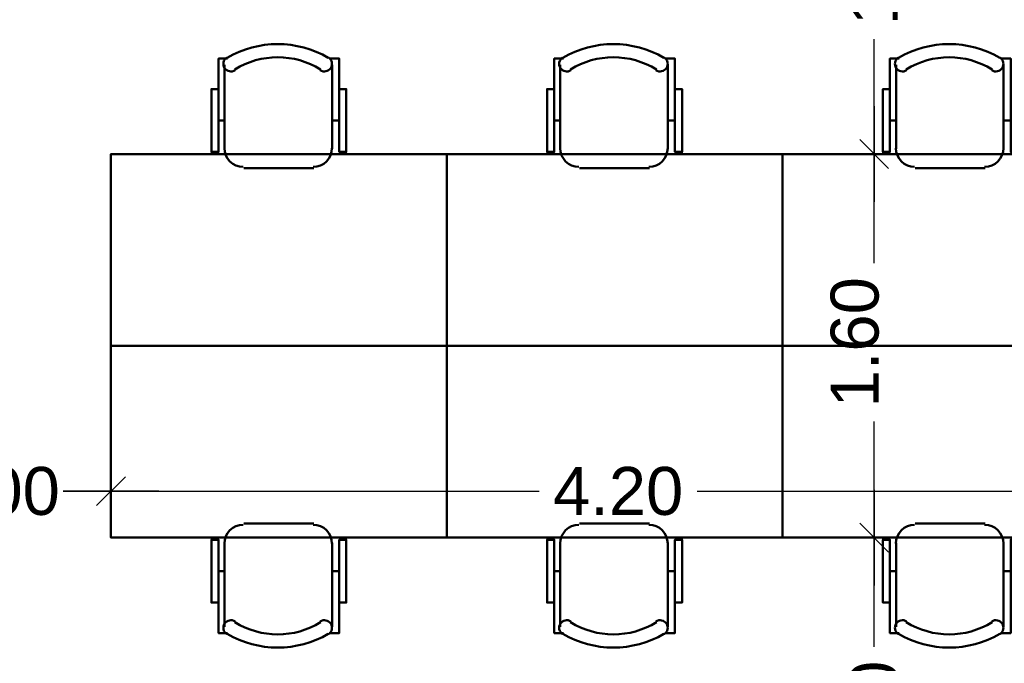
# Model space of a CAD drawing. Header units: metres. Extents: x -1 to 441, y -6 to 31.
# Tile 5 of 24: x 405.58 to 409.69, y 14.8 to 17.48. Entities that reach past the tile are written whole.
import ezdxf

# ---------------------------------------------------------------- set-up
doc = ezdxf.new("R2010")
doc.units = ezdxf.units.M
doc.header["$PDMODE"] = 65
doc.linetypes.add('CONTINUA', pattern=[0])
for name, color, linetype, lineweight in [('P4  SUPERFICI LLIURE', 7, 'CONTINUA', 25), ('P4 COTES', 7, 'CONTINUA', 25), ('P4 MOBLES', 7, 'CONTINUA', 25)]:
    doc.layers.add(name, color=color, linetype=linetype, lineweight=lineweight)
doc.styles.add('ARIAL', font='arial.ttf')
doc.dimstyles.new('DIMSTYLE_3', dxfattribs={"dimtxt": 0.2, "dimasz": 0.2, "dimexe": 0, "dimexo": 1e-06, "dimgap": 0.1, "dimtad": 0, "dimrnd": 0.005, "dimzin": 4, "dimdsep": 46, "dimtxsty": 'ARIAL', "dimblk1": 'ALL_ML_STRICH', "dimblk2": 'ALL_ML_STRICH', "dimsah": 1, "dimcen": 0, "dimse1": 1, "dimse2": 1, "dimclrd": 2, "dimclre": 2, "dimclrt": 2, "dimadec": 0, "dimazin": 0, "dimtfac": 1, "dimtdec": 0, "dimtix": 1, "dimtmove": 2, "dimatfit": 3, "dimfxl": 0, "dimtzin": 0, "dimlwd": 0, "dimlwe": 35, "dimarcsym": 0})

# ---------------------------------------------------------------- blocks, each defined once
blk = doc.blocks.new('OBJETO_COMPLEJO_18')
at = {"layer": 'P4 MOBLES', "color": 202, "linetype": 'CONTINUA', "lineweight": 50, "transparency": 33554687}
for p, q in [((409.2337, 16.9408), (409.2337, 17.2921)), ((409.6825, 17.2921), (409.6825, 16.9408)), ((409.2083, 17.0593), (409.2337, 17.0593)), ((409.7121, 17.0593), (409.6825, 17.0593)), ((409.6063, 16.8603), (409.3142, 16.8603))]:
    blk.add_line(p, q, dxfattribs=at)
for points in [[(409.2083, 17.1905), (409.1787, 17.1905), (409.1787, 16.9281), (409.2083, 16.9281), (409.2083, 17.3175), (409.2464, 17.3175)], [(409.2429, 17.3219), (409.238, 17.3178), (409.2341, 17.313), (409.2312, 17.3076), (409.2295, 17.3018), (409.2289, 17.2958), (409.2294, 17.2898), (409.2311, 17.2838), (409.2341, 17.2781), (409.2381, 17.2732), (409.2428, 17.2692), (409.2482, 17.2663), (409.254, 17.2645), (409.26, 17.2638), (409.2661, 17.2643), (409.272, 17.2659), (409.2777, 17.2688)], [(409.6329, 17.2688), (409.6386, 17.2659), (409.6446, 17.2643), (409.6507, 17.2638), (409.6567, 17.2645), (409.6625, 17.2663), (409.6678, 17.2692), (409.6726, 17.2732), (409.6766, 17.2781), (409.6796, 17.2838), (409.6813, 17.2898), (409.6818, 17.2958), (409.6812, 17.3018), (409.6794, 17.3076), (409.6766, 17.313), (409.6727, 17.3178), (409.6677, 17.3219)], [(409.7121, 17.1905), (409.7417, 17.1905), (409.7417, 16.9281), (409.7121, 16.9281), (409.7121, 17.3175), (409.6698, 17.3175)], [(409.2331, 16.9442), (409.2347, 16.9284), (409.2392, 16.9137), (409.2465, 16.9004), (409.256, 16.8888), (409.2676, 16.8792), (409.2809, 16.872), (409.2956, 16.8675), (409.3114, 16.8659)], [(409.6035, 16.8659), (409.6193, 16.8675), (409.634, 16.872), (409.6473, 16.8792), (409.6589, 16.8888), (409.6684, 16.9004), (409.6757, 16.9137), (409.6802, 16.9284), (409.6818, 16.9442)]]:
    blk.add_lwpolyline(points, dxfattribs=at)
blk.add_lwpolyline([(410.1608, 16.1195), (408.7596, 16.1195), (408.7596, 16.9196), (410.1608, 16.9196), (410.1608, 16.1195)], close=True, dxfattribs=at)
for centre, radius, start, end in [((409.4554, 16.9614), 0.4167, 59.5738, 120.4458), ((409.4554, 16.9826), 0.3405, 58.2581, 121.7649)]:
    blk.add_arc(centre, radius, start, end, dxfattribs=at)
blk = doc.blocks.new('OBJETO_COMPLEJO_19')
at = {"layer": 'P4 MOBLES', "color": 202, "linetype": 'CONTINUA', "lineweight": 50, "transparency": 33554687}
for p, q in [((409.6063, 15.3787), (409.3142, 15.3787)), ((409.2337, 15.2983), (409.2337, 14.9469)), ((409.6825, 14.9469), (409.6825, 15.2983)), ((409.2083, 15.1798), (409.2337, 15.1798)), ((409.7121, 15.1798), (409.6825, 15.1798))]:
    blk.add_line(p, q, dxfattribs=at)
blk.add_lwpolyline([(410.1608, 16.1195), (408.7596, 16.1195), (408.7596, 15.3195), (410.1608, 15.3195), (410.1608, 16.1195)], close=True, dxfattribs=at)
for points in [[(409.2331, 15.2949), (409.2347, 15.3107), (409.2392, 15.3254), (409.2465, 15.3387), (409.256, 15.3503), (409.2676, 15.3598), (409.2809, 15.367), (409.2956, 15.3716), (409.3114, 15.3732)], [(409.6035, 15.3732), (409.6193, 15.3716), (409.634, 15.367), (409.6473, 15.3598), (409.6589, 15.3503), (409.6684, 15.3387), (409.6757, 15.3254), (409.6802, 15.3107), (409.6818, 15.2949)], [(409.2083, 15.0485), (409.1787, 15.0485), (409.1787, 15.311), (409.2083, 15.311), (409.2083, 14.9215), (409.2464, 14.9215)], [(409.7121, 15.0485), (409.7417, 15.0485), (409.7417, 15.311), (409.7121, 15.311), (409.7121, 14.9215), (409.6698, 14.9215)], [(409.2429, 14.9171), (409.238, 14.9212), (409.2341, 14.926), (409.2312, 14.9314), (409.2295, 14.9372), (409.2289, 14.9432), (409.2294, 14.9493), (409.2311, 14.9553), (409.2341, 14.9609), (409.2381, 14.9659), (409.2428, 14.9698), (409.2482, 14.9727), (409.254, 14.9746), (409.26, 14.9753), (409.2661, 14.9748), (409.272, 14.9731), (409.2777, 14.9702)], [(409.6329, 14.9702), (409.6386, 14.9731), (409.6446, 14.9748), (409.6507, 14.9753), (409.6567, 14.9746), (409.6625, 14.9727), (409.6678, 14.9698), (409.6726, 14.9659), (409.6766, 14.9609), (409.6796, 14.9553), (409.6813, 14.9493), (409.6818, 14.9432), (409.6812, 14.9372), (409.6794, 14.9314), (409.6766, 14.926), (409.6727, 14.9212), (409.6677, 14.9171)]]:
    blk.add_lwpolyline(points, dxfattribs=at)
for centre, radius, start, end in [((409.4554, 15.2565), 0.3405, 238.2351, 301.7419), ((409.4554, 15.2777), 0.4167, 239.5542, 300.4262)]:
    blk.add_arc(centre, radius, start, end, dxfattribs=at)
blk = doc.blocks.new('OBJETO_COMPLEJO_20')
at = {"layer": 'P4 MOBLES', "color": 202, "linetype": 'CONTINUA', "lineweight": 50, "transparency": 33554687}
for p, q in [((406.4314, 16.9408), (406.4314, 17.2921)), ((406.8801, 17.2921), (406.8801, 16.9408)), ((406.406, 17.0593), (406.4314, 17.0593)), ((406.9097, 17.0593), (406.8801, 17.0593)), ((406.8039, 16.8603), (406.5118, 16.8603))]:
    blk.add_line(p, q, dxfattribs=at)
for points in [[(406.406, 17.1905), (406.3763, 17.1905), (406.3763, 16.9281), (406.406, 16.9281), (406.406, 17.3175), (406.4441, 17.3175)], [(406.4406, 17.3219), (406.4356, 17.3178), (406.4317, 17.313), (406.4289, 17.3076), (406.4271, 17.3018), (406.4265, 17.2958), (406.427, 17.2898), (406.4287, 17.2838), (406.4317, 17.2781), (406.4357, 17.2732), (406.4405, 17.2692), (406.4458, 17.2663), (406.4516, 17.2645), (406.4576, 17.2638), (406.4637, 17.2643), (406.4697, 17.2659), (406.4754, 17.2688)], [(406.8306, 17.2688), (406.8363, 17.2659), (406.8422, 17.2643), (406.8483, 17.2638), (406.8543, 17.2645), (406.8601, 17.2663), (406.8655, 17.2692), (406.8702, 17.2732), (406.8743, 17.2781), (406.8772, 17.2838), (406.8789, 17.2898), (406.8795, 17.2958), (406.8788, 17.3018), (406.8771, 17.3076), (406.8742, 17.313), (406.8703, 17.3178), (406.8654, 17.3219)], [(406.9097, 17.1905), (406.9394, 17.1905), (406.9394, 16.9281), (406.9097, 16.9281), (406.9097, 17.3175), (406.8674, 17.3175)], [(406.4307, 16.9442), (406.4323, 16.9284), (406.4369, 16.9137), (406.4441, 16.9004), (406.4537, 16.8888), (406.4653, 16.8792), (406.4786, 16.872), (406.4933, 16.8675), (406.509, 16.8659)], [(406.8011, 16.8659), (406.8169, 16.8675), (406.8316, 16.872), (406.8449, 16.8792), (406.8565, 16.8888), (406.8661, 16.9004), (406.8733, 16.9137), (406.8779, 16.9284), (406.8795, 16.9442)]]:
    blk.add_lwpolyline(points, dxfattribs=at)
blk.add_lwpolyline([(407.3584, 16.1195), (405.9573, 16.1195), (405.9573, 16.9196), (407.3584, 16.9196), (407.3584, 16.1195)], close=True, dxfattribs=at)
for centre, radius, start, end in [((406.6531, 16.9614), 0.4167, 59.5738, 120.4458), ((406.6531, 16.9826), 0.3405, 58.2581, 121.7649)]:
    blk.add_arc(centre, radius, start, end, dxfattribs=at)
blk = doc.blocks.new('OBJETO_COMPLEJO_21')
at = {"layer": 'P4 MOBLES', "color": 202, "linetype": 'CONTINUA', "lineweight": 50, "transparency": 33554687}
for p, q in [((406.8039, 15.3787), (406.5118, 15.3787)), ((406.4314, 15.2983), (406.4314, 14.9469)), ((406.8801, 14.9469), (406.8801, 15.2983)), ((406.406, 15.1798), (406.4314, 15.1798)), ((406.9097, 15.1798), (406.8801, 15.1798))]:
    blk.add_line(p, q, dxfattribs=at)
blk.add_lwpolyline([(407.3584, 16.1195), (405.9573, 16.1195), (405.9573, 15.3195), (407.3584, 15.3195), (407.3584, 16.1195)], close=True, dxfattribs=at)
for points in [[(406.4307, 15.2949), (406.4323, 15.3107), (406.4369, 15.3254), (406.4441, 15.3387), (406.4537, 15.3503), (406.4653, 15.3598), (406.4786, 15.367), (406.4933, 15.3716), (406.509, 15.3732)], [(406.8011, 15.3732), (406.8169, 15.3716), (406.8316, 15.367), (406.8449, 15.3598), (406.8565, 15.3503), (406.8661, 15.3387), (406.8733, 15.3254), (406.8779, 15.3107), (406.8795, 15.2949)], [(406.406, 15.0485), (406.3763, 15.0485), (406.3763, 15.311), (406.406, 15.311), (406.406, 14.9215), (406.4441, 14.9215)], [(406.9097, 15.0485), (406.9394, 15.0485), (406.9394, 15.311), (406.9097, 15.311), (406.9097, 14.9215), (406.8674, 14.9215)], [(406.4406, 14.9171), (406.4356, 14.9212), (406.4317, 14.926), (406.4289, 14.9314), (406.4271, 14.9372), (406.4265, 14.9432), (406.427, 14.9493), (406.4287, 14.9553), (406.4317, 14.9609), (406.4357, 14.9659), (406.4405, 14.9698), (406.4458, 14.9727), (406.4516, 14.9746), (406.4576, 14.9753), (406.4637, 14.9748), (406.4697, 14.9731), (406.4754, 14.9702)], [(406.8306, 14.9702), (406.8363, 14.9731), (406.8422, 14.9748), (406.8483, 14.9753), (406.8543, 14.9746), (406.8601, 14.9727), (406.8655, 14.9698), (406.8702, 14.9659), (406.8743, 14.9609), (406.8772, 14.9553), (406.8789, 14.9493), (406.8795, 14.9432), (406.8788, 14.9372), (406.8771, 14.9314), (406.8742, 14.926), (406.8703, 14.9212), (406.8654, 14.9171)]]:
    blk.add_lwpolyline(points, dxfattribs=at)
for centre, radius, start, end in [((406.6531, 15.2565), 0.3405, 238.2351, 301.7419), ((406.6531, 15.2777), 0.4167, 239.5542, 300.4262)]:
    blk.add_arc(centre, radius, start, end, dxfattribs=at)
blk = doc.blocks.new('OBJETO_COMPLEJO_22')
at = {"layer": 'P4 MOBLES', "color": 202, "linetype": 'CONTINUA', "lineweight": 50, "transparency": 33554687}
for p, q in [((407.8326, 16.9408), (407.8326, 17.2921)), ((408.2813, 17.2921), (408.2813, 16.9408)), ((407.8072, 17.0593), (407.8326, 17.0593)), ((408.3109, 17.0593), (408.2813, 17.0593)), ((408.2051, 16.8603), (407.913, 16.8603))]:
    blk.add_line(p, q, dxfattribs=at)
for points in [[(407.8072, 17.1905), (407.7775, 17.1905), (407.7775, 16.9281), (407.8072, 16.9281), (407.8072, 17.3175), (407.8453, 17.3175)], [(407.8417, 17.3219), (407.8368, 17.3178), (407.8329, 17.313), (407.8301, 17.3076), (407.8283, 17.3018), (407.8277, 17.2958), (407.8282, 17.2898), (407.8299, 17.2838), (407.8329, 17.2781), (407.8369, 17.2732), (407.8417, 17.2692), (407.847, 17.2663), (407.8528, 17.2645), (407.8588, 17.2638), (407.8649, 17.2643), (407.8709, 17.2659), (407.8766, 17.2688)], [(408.2318, 17.2688), (408.2374, 17.2659), (408.2434, 17.2643), (408.2495, 17.2638), (408.2555, 17.2645), (408.2613, 17.2663), (408.2666, 17.2692), (408.2714, 17.2732), (408.2754, 17.2781), (408.2784, 17.2838), (408.2801, 17.2898), (408.2806, 17.2958), (408.28, 17.3018), (408.2782, 17.3076), (408.2754, 17.313), (408.2715, 17.3178), (408.2666, 17.3219)], [(408.3109, 17.1905), (408.3405, 17.1905), (408.3405, 16.9281), (408.3109, 16.9281), (408.3109, 17.3175), (408.2686, 17.3175)], [(407.8319, 16.9442), (407.8335, 16.9284), (407.8381, 16.9137), (407.8453, 16.9004), (407.8548, 16.8888), (407.8664, 16.8792), (407.8797, 16.872), (407.8944, 16.8675), (407.9102, 16.8659)], [(408.2023, 16.8659), (408.2181, 16.8675), (408.2328, 16.872), (408.2461, 16.8792), (408.2577, 16.8888), (408.2673, 16.9004), (408.2745, 16.9137), (408.279, 16.9284), (408.2806, 16.9442)]]:
    blk.add_lwpolyline(points, dxfattribs=at)
blk.add_lwpolyline([(408.7596, 16.1195), (407.3584, 16.1195), (407.3584, 16.9196), (408.7596, 16.9196), (408.7596, 16.1195)], close=True, dxfattribs=at)
for centre, radius, start, end in [((408.0542, 16.9614), 0.4167, 59.5738, 120.4458), ((408.0542, 16.9826), 0.3405, 58.2581, 121.7649)]:
    blk.add_arc(centre, radius, start, end, dxfattribs=at)
blk = doc.blocks.new('OBJETO_COMPLEJO_23')
at = {"layer": 'P4 MOBLES', "color": 202, "linetype": 'CONTINUA', "lineweight": 50, "transparency": 33554687}
for p, q in [((408.2051, 15.3787), (407.913, 15.3787)), ((407.8326, 15.2983), (407.8326, 14.9469)), ((408.2813, 14.9469), (408.2813, 15.2983)), ((407.8072, 15.1798), (407.8326, 15.1798)), ((408.3109, 15.1798), (408.2813, 15.1798))]:
    blk.add_line(p, q, dxfattribs=at)
blk.add_lwpolyline([(408.7596, 16.1195), (407.3584, 16.1195), (407.3584, 15.3195), (408.7596, 15.3195), (408.7596, 16.1195)], close=True, dxfattribs=at)
for points in [[(407.8319, 15.2949), (407.8335, 15.3107), (407.8381, 15.3254), (407.8453, 15.3387), (407.8548, 15.3503), (407.8664, 15.3598), (407.8797, 15.367), (407.8944, 15.3716), (407.9102, 15.3732)], [(408.2023, 15.3732), (408.2181, 15.3716), (408.2328, 15.367), (408.2461, 15.3598), (408.2577, 15.3503), (408.2673, 15.3387), (408.2745, 15.3254), (408.279, 15.3107), (408.2806, 15.2949)], [(407.8072, 15.0485), (407.7775, 15.0485), (407.7775, 15.311), (407.8072, 15.311), (407.8072, 14.9215), (407.8453, 14.9215)], [(408.3109, 15.0485), (408.3405, 15.0485), (408.3405, 15.311), (408.3109, 15.311), (408.3109, 14.9215), (408.2686, 14.9215)], [(407.8417, 14.9171), (407.8368, 14.9212), (407.8329, 14.926), (407.8301, 14.9314), (407.8283, 14.9372), (407.8277, 14.9432), (407.8282, 14.9493), (407.8299, 14.9553), (407.8329, 14.9609), (407.8369, 14.9659), (407.8417, 14.9698), (407.847, 14.9727), (407.8528, 14.9746), (407.8588, 14.9753), (407.8649, 14.9748), (407.8709, 14.9731), (407.8766, 14.9702)], [(408.2318, 14.9702), (408.2374, 14.9731), (408.2434, 14.9748), (408.2495, 14.9753), (408.2555, 14.9746), (408.2613, 14.9727), (408.2666, 14.9698), (408.2714, 14.9659), (408.2754, 14.9609), (408.2784, 14.9553), (408.2801, 14.9493), (408.2806, 14.9432), (408.28, 14.9372), (408.2782, 14.9314), (408.2754, 14.926), (408.2715, 14.9212), (408.2666, 14.9171)]]:
    blk.add_lwpolyline(points, dxfattribs=at)
for centre, radius, start, end in [((408.0542, 15.2565), 0.3405, 238.2351, 301.7419), ((408.0542, 15.2777), 0.4167, 239.5542, 300.4262)]:
    blk.add_arc(centre, radius, start, end, dxfattribs=at)
blk = doc.blocks.new('ALL_ML_STRICH')
at = {"color": 0, "linetype": 'ByBlock', "lineweight": -2}
for p, q in [((0, -0.5), (0, 0.5)), ((-0.3, -0.3), (0.3, 0.3)), ((-1, 0), (0.5, 0))]:
    blk.add_line(p, q, dxfattribs=at)
blk = doc.blocks.new('*D58')
at = {"layer": 'DEFPOINTS', "color": 2, "linetype": 'CONTINUA', "lineweight": 35, "transparency": 33554687}
for p in [(405.9573, 15.8785), (404.9573, 15.8023), (404.9573, 15.513)]:
    blk.add_point(p, dxfattribs=at)
at = {"layer": 'P4 COTES', "color": 2, "linetype": 'CONTINUA', "lineweight": -2, "transparency": 33554687}
for p, q in [((404.9573, 15.513), (405.1421, 15.513)), ((405.8021, 15.513), (405.9573, 15.513))]:
    blk.add_line(p, q, dxfattribs=at)
at = {"layer": 'P4 COTES', "color": 2, "linetype": 'CONTINUA', "lineweight": 35, "transparency": 33554687, "xscale": 0.2, "yscale": 0.2, "zscale": 0.2, "rotation": 180}
blk.add_blockref('ALL_ML_STRICH', (404.9573, 15.513), dxfattribs=at)
at = {"layer": 'P4 COTES', "color": 2, "linetype": 'CONTINUA', "lineweight": 35, "transparency": 33554687, "xscale": 0.2, "yscale": 0.2, "zscale": 0.2}
blk.add_blockref('ALL_ML_STRICH', (405.9573, 15.513), dxfattribs=at)
at = {"layer": 'P4 COTES', "color": 2, "linetype": 'CONTINUA', "lineweight": 35, "transparency": 33554687, "insert": (405.4721, 15.513), "char_height": 0.2, "width": 0.8, "attachment_point": 5, "style": 'ARIAL'}
blk.add_mtext('\\A1;{\\A1;{1.00\\H0.132000;\\S^ ;}}', dxfattribs=at)
blk = doc.blocks.new('*D59')
at = {"layer": 'DEFPOINTS', "color": 2, "linetype": 'CONTINUA', "lineweight": 35, "transparency": 33554687}
for p in [(410.1608, 15.925), (405.9573, 15.8785), (405.9573, 15.513)]:
    blk.add_point(p, dxfattribs=at)
at = {"layer": 'P4 COTES', "color": 2, "linetype": 'CONTINUA', "lineweight": -2, "transparency": 33554687}
for p, q in [((405.9573, 15.513), (407.7438, 15.513)), ((408.4038, 15.513), (410.1608, 15.513))]:
    blk.add_line(p, q, dxfattribs=at)
at = {"layer": 'P4 COTES', "color": 2, "linetype": 'CONTINUA', "lineweight": 35, "transparency": 33554687, "xscale": 0.2, "yscale": 0.2, "zscale": 0.2, "rotation": 180}
blk.add_blockref('ALL_ML_STRICH', (405.9573, 15.513), dxfattribs=at)
at = {"layer": 'P4 COTES', "color": 2, "linetype": 'CONTINUA', "lineweight": 35, "transparency": 33554687, "xscale": 0.2, "yscale": 0.2, "zscale": 0.2}
blk.add_blockref('ALL_ML_STRICH', (410.1608, 15.513), dxfattribs=at)
at = {"layer": 'P4 COTES', "color": 2, "linetype": 'CONTINUA', "lineweight": 35, "transparency": 33554687, "insert": (408.0738, 15.513), "char_height": 0.2, "width": 0.8, "attachment_point": 5, "style": 'ARIAL'}
blk.add_mtext('\\A1;{\\A1;{4.20\\H0.132000;\\S^ ;}}', dxfattribs=at)
blk = doc.blocks.new('*D69')
at = {"layer": 'DEFPOINTS', "color": 2, "linetype": 'CONTINUA', "lineweight": 35, "transparency": 33554687}
for p in [(410.1608, 15.3195), (409.1422, 13.7195), (409.2853, 13.7195)]:
    blk.add_point(p, dxfattribs=at)
at = {"layer": 'P4 COTES', "color": 2, "linetype": 'CONTINUA', "lineweight": -2, "transparency": 33554687}
for p, q in [((409.1422, 14.8642), (409.1422, 15.3195)), ((409.1422, 13.7195), (409.1422, 14.2042))]:
    blk.add_line(p, q, dxfattribs=at)
at = {"layer": 'P4 COTES', "color": 2, "linetype": 'CONTINUA', "lineweight": 35, "transparency": 33554687, "xscale": 0.2, "yscale": 0.2, "zscale": 0.2}
for p, rotation in [((409.1422, 15.3195), 90), ((409.1422, 13.7195), 270)]:
    blk.add_blockref('ALL_ML_STRICH', p, dxfattribs=dict(at, rotation=rotation))
at = {"layer": 'P4 COTES', "color": 2, "linetype": 'CONTINUA', "lineweight": 35, "transparency": 33554687, "insert": (409.1422, 14.5342), "char_height": 0.2, "width": 0.8, "attachment_point": 5, "rotation": 90, "style": 'ARIAL'}
blk.add_mtext('\\A1;{\\A1;{1.60\\H0.132000;\\S^ ;}}', dxfattribs=at)
blk = doc.blocks.new('*D70')
at = {"layer": 'DEFPOINTS', "color": 2, "linetype": 'CONTINUA', "lineweight": 35, "transparency": 33554687}
for p in [(410.1608, 16.9196), (409.1422, 15.3195), (410.1608, 15.3195)]:
    blk.add_point(p, dxfattribs=at)
at = {"layer": 'P4 COTES', "color": 2, "linetype": 'CONTINUA', "lineweight": -2, "transparency": 33554687}
for p, q in [((409.1422, 16.4643), (409.1422, 16.9196)), ((409.1422, 15.3195), (409.1422, 15.8043))]:
    blk.add_line(p, q, dxfattribs=at)
at = {"layer": 'P4 COTES', "color": 2, "linetype": 'CONTINUA', "lineweight": 35, "transparency": 33554687, "xscale": 0.2, "yscale": 0.2, "zscale": 0.2}
for p, rotation in [((409.1422, 16.9196), 90), ((409.1422, 15.3195), 270)]:
    blk.add_blockref('ALL_ML_STRICH', p, dxfattribs=dict(at, rotation=rotation))
at = {"layer": 'P4 COTES', "color": 2, "linetype": 'CONTINUA', "lineweight": 35, "transparency": 33554687, "insert": (409.0622, 16.1343), "char_height": 0.2, "width": 0.8, "attachment_point": 5, "rotation": 90, "style": 'ARIAL'}
blk.add_mtext('\\A1;{\\A1;{1.60\\H0.132000;\\S^ ;}}', dxfattribs=at)
blk = doc.blocks.new('*D71')
at = {"layer": 'DEFPOINTS', "color": 2, "linetype": 'CONTINUA', "lineweight": 35, "transparency": 33554687}
for p in [(409.5443, 18.51), (409.1422, 16.9196), (410.1608, 16.9196)]:
    blk.add_point(p, dxfattribs=at)
at = {"layer": 'P4 COTES', "color": 2, "linetype": 'CONTINUA', "lineweight": -2, "transparency": 33554687}
for p, q in [((409.1422, 18.059), (409.1422, 18.51)), ((409.1422, 16.9196), (409.1422, 17.399))]:
    blk.add_line(p, q, dxfattribs=at)
at = {"layer": 'P4 COTES', "color": 2, "linetype": 'CONTINUA', "lineweight": 35, "transparency": 33554687, "xscale": 0.2, "yscale": 0.2, "zscale": 0.2}
for p, rotation in [((409.1422, 18.51), 90), ((409.1422, 16.9196), 270)]:
    blk.add_blockref('ALL_ML_STRICH', p, dxfattribs=dict(at, rotation=rotation))
at = {"layer": 'P4 COTES', "color": 2, "linetype": 'CONTINUA', "lineweight": 35, "transparency": 33554687, "insert": (409.1422, 17.729), "char_height": 0.2, "width": 0.8, "attachment_point": 5, "rotation": 90, "style": 'ARIAL'}
blk.add_mtext('\\A1;{\\A1;{1.59\\H0.132000;\\S^ ;}}', dxfattribs=at)
blk = doc.blocks.new('*D140')
at = {"layer": 'DEFPOINTS', "color": 2, "linetype": 'CONTINUA', "lineweight": 35, "transparency": 33554687}
for p in [(405.6636, 18.5201), (405.0038, 16.9196), (405.399, 16.9196)]:
    blk.add_point(p, dxfattribs=at)
at = {"layer": 'P4 COTES', "color": 2, "linetype": 'CONTINUA', "lineweight": -2, "transparency": 33554687}
for p, q in [((405.0038, 18.0646), (405.0038, 18.5201)), ((405.0038, 16.9196), (405.0038, 17.4046))]:
    blk.add_line(p, q, dxfattribs=at)
at = {"layer": 'P4 COTES', "color": 2, "linetype": 'CONTINUA', "lineweight": 35, "transparency": 33554687, "xscale": 0.2, "yscale": 0.2, "zscale": 0.2}
for p, rotation in [((405.0038, 18.5201), 90), ((405.0038, 16.9196), 270)]:
    blk.add_blockref('ALL_ML_STRICH', p, dxfattribs=dict(at, rotation=rotation))
at = {"layer": 'P4 COTES', "color": 2, "linetype": 'CONTINUA', "lineweight": 35, "transparency": 33554687, "insert": (405.0038, 17.7346), "char_height": 0.2, "width": 0.8, "attachment_point": 5, "rotation": 90, "style": 'ARIAL'}
blk.add_mtext('\\A1;{\\A1;{1.60\\H0.132000;\\S^ ;}}', dxfattribs=at)

msp = doc.modelspace()

# ---------------------------------------------------------------- linework, layer by layer
at = {"layer": 'P4  SUPERFICI LLIURE', "color": 7, "linetype": 'CONTINUA', "lineweight": 25, "transparency": 33554687}
for p, q in [((406.4775, 17.3393), (406.5148, 17.3545)), ((406.5148, 17.3545), (406.5534, 17.366)), ((406.5534, 17.366), (406.5928, 17.3737)), ((406.5928, 17.3737), (406.6329, 17.3776)), ((406.6329, 17.3776), (406.6731, 17.3776)), ((406.6731, 17.3776), (406.7131, 17.3737)), ((406.7131, 17.3737), (406.7526, 17.366)), ((406.7526, 17.366), (406.7912, 17.3545)), ((406.7912, 17.3545), (406.8284, 17.3394)), ((407.8787, 17.3393), (407.916, 17.3545)), ((407.916, 17.3545), (407.9545, 17.366)), ((407.9545, 17.366), (407.994, 17.3737)), ((407.994, 17.3737), (408.0341, 17.3776)), ((408.0341, 17.3776), (408.0743, 17.3776)), ((408.0743, 17.3776), (408.1143, 17.3737)), ((408.1143, 17.3737), (408.1538, 17.366)), ((408.1538, 17.366), (408.1924, 17.3545)), ((408.1924, 17.3545), (408.2296, 17.3394)), ((409.2799, 17.3393), (409.3172, 17.3545)), ((409.3172, 17.3545), (409.3557, 17.366)), ((409.3557, 17.366), (409.3952, 17.3737)), ((409.3952, 17.3737), (409.4352, 17.3776)), ((409.4352, 17.3776), (409.4755, 17.3776)), ((409.4755, 17.3776), (409.5155, 17.3737)), ((409.5155, 17.3737), (409.555, 17.366)), ((409.555, 17.366), (409.5935, 17.3545)), ((409.5935, 17.3545), (409.6308, 17.3394)), ((406.406, 17.1905), (406.406, 17.3175)), ((406.406, 17.3175), (406.4352, 17.3175)), ((406.4339, 17.3164), (406.4775, 17.3393)), ((406.4352, 17.3175), (406.4339, 17.3164)), ((406.8284, 17.3394), (406.8717, 17.3167)), ((406.8717, 17.3167), (406.8707, 17.3175)), ((406.8707, 17.3175), (406.9097, 17.3175)), ((406.9097, 17.3175), (406.9097, 17.1905)), ((407.8072, 17.1905), (407.8072, 17.3175)), ((407.8072, 17.3175), (407.8364, 17.3175)), ((407.8351, 17.3164), (407.8787, 17.3393)), ((407.8364, 17.3175), (407.8351, 17.3164)), ((408.2296, 17.3394), (408.2729, 17.3167)), ((408.2729, 17.3167), (408.2719, 17.3175)), ((408.2719, 17.3175), (408.3109, 17.3175)), ((408.3109, 17.3175), (408.3109, 17.1905)), ((409.2083, 17.1905), (409.2083, 17.3175)), ((409.2083, 17.3175), (409.2376, 17.3175)), ((409.2363, 17.3164), (409.2799, 17.3393)), ((409.2376, 17.3175), (409.2363, 17.3164)), ((409.6308, 17.3394), (409.6741, 17.3167)), ((409.6741, 17.3167), (409.6731, 17.3175)), ((409.6731, 17.3175), (409.7121, 17.3175)), ((406.3763, 16.9196), (406.3763, 17.1905)), ((406.3763, 17.1905), (406.406, 17.1905)), ((406.9097, 17.1905), (406.9394, 17.1905)), ((406.9394, 17.1905), (406.9394, 16.9196)), ((407.7775, 16.9196), (407.7775, 17.1905)), ((407.7775, 17.1905), (407.8072, 17.1905)), ((408.3109, 17.1905), (408.3405, 17.1905)), ((408.3405, 17.1905), (408.3405, 16.9196)), ((409.1787, 16.9196), (409.1787, 17.1905)), ((409.1787, 17.1905), (409.2083, 17.1905)), ((405.9573, 15.3195), (405.9573, 16.9196)), ((405.9573, 16.9196), (406.3763, 16.9196)), ((406.9394, 16.9196), (407.7775, 16.9196)), ((408.3405, 16.9196), (409.1787, 16.9196)), ((406.3763, 15.3195), (405.9573, 15.3195)), ((406.3763, 15.0485), (406.3763, 15.3195)), ((407.7775, 15.3195), (406.9394, 15.3195)), ((406.9394, 15.3195), (406.9394, 15.0485)), ((407.7775, 15.0485), (407.7775, 15.3195)), ((409.1787, 15.3195), (408.3405, 15.3195)), ((408.3405, 15.3195), (408.3405, 15.0485)), ((409.1787, 15.0485), (409.1787, 15.3195)), ((406.406, 15.0485), (406.3763, 15.0485)), ((406.406, 14.9215), (406.406, 15.0485)), ((406.9394, 15.0485), (406.9097, 15.0485)), ((406.9097, 15.0485), (406.9097, 14.9215)), ((407.8072, 15.0485), (407.7775, 15.0485)), ((407.8072, 14.9215), (407.8072, 15.0485)), ((408.3405, 15.0485), (408.3109, 15.0485)), ((408.3109, 15.0485), (408.3109, 14.9215)), ((409.2083, 15.0485), (409.1787, 15.0485)), ((409.2083, 14.9215), (409.2083, 15.0485)), ((406.4352, 14.9215), (406.406, 14.9215)), ((406.4775, 14.8998), (406.4339, 14.9226)), ((406.4339, 14.9226), (406.4352, 14.9215)), ((406.8717, 14.9224), (406.8284, 14.8997)), ((406.8707, 14.9215), (406.8717, 14.9224)), ((406.9097, 14.9215), (406.8707, 14.9215)), ((407.8364, 14.9215), (407.8072, 14.9215)), ((407.8787, 14.8998), (407.8351, 14.9226)), ((407.8351, 14.9226), (407.8364, 14.9215)), ((408.2729, 14.9224), (408.2296, 14.8997)), ((408.2719, 14.9215), (408.2729, 14.9224)), ((408.3109, 14.9215), (408.2719, 14.9215)), ((409.2376, 14.9215), (409.2083, 14.9215)), ((409.2799, 14.8998), (409.2363, 14.9226)), ((409.2363, 14.9226), (409.2376, 14.9215)), ((409.6741, 14.9224), (409.6308, 14.8997)), ((409.6731, 14.9215), (409.6741, 14.9224)), ((409.7121, 14.9215), (409.6731, 14.9215)), ((406.5148, 14.8846), (406.4775, 14.8998)), ((406.5534, 14.8731), (406.5148, 14.8846)), ((406.7912, 14.8845), (406.7526, 14.8731)), ((406.8284, 14.8997), (406.7912, 14.8845)), ((407.916, 14.8846), (407.8787, 14.8998)), ((407.9545, 14.8731), (407.916, 14.8846)), ((408.1924, 14.8845), (408.1538, 14.8731)), ((408.2296, 14.8997), (408.1924, 14.8845)), ((409.3172, 14.8846), (409.2799, 14.8998)), ((409.3557, 14.8731), (409.3172, 14.8846)), ((409.5935, 14.8845), (409.555, 14.8731)), ((409.6308, 14.8997), (409.5935, 14.8845)), ((406.5928, 14.8654), (406.5534, 14.8731)), ((406.6329, 14.8615), (406.5928, 14.8654)), ((406.6731, 14.8615), (406.6329, 14.8615)), ((406.7131, 14.8653), (406.6731, 14.8615)), ((406.7526, 14.8731), (406.7131, 14.8653)), ((407.994, 14.8654), (407.9545, 14.8731)), ((408.0341, 14.8615), (407.994, 14.8654)), ((408.0743, 14.8615), (408.0341, 14.8615)), ((408.1143, 14.8653), (408.0743, 14.8615)), ((408.1538, 14.8731), (408.1143, 14.8653)), ((409.3952, 14.8654), (409.3557, 14.8731)), ((409.4352, 14.8615), (409.3952, 14.8654)), ((409.4755, 14.8615), (409.4352, 14.8615)), ((409.5155, 14.8653), (409.4755, 14.8615)), ((409.555, 14.8731), (409.5155, 14.8653))]:
    msp.add_line(p, q, dxfattribs=at)

# ---------------------------------------------------------------- block references
at = {"layer": 'P4 MOBLES', "color": 202, "linetype": 'CONTINUA', "lineweight": 50, "transparency": 33554687}
for name in ['OBJETO_COMPLEJO_20', 'OBJETO_COMPLEJO_22', 'OBJETO_COMPLEJO_18', 'OBJETO_COMPLEJO_21', 'OBJETO_COMPLEJO_23', 'OBJETO_COMPLEJO_19']:
    msp.add_blockref(name, (0, 0), dxfattribs=at)

# ---------------------------------------------------------------- dimensions: what is measured, and where the dimension line sits
at = {"layer": 'P4 COTES', "color": 2, "linetype": 'CONTINUA', "lineweight": 35, "transparency": 33554687}
for base, p1, p2, picture, middle in [((405.0038, 18.5201), (405.399, 16.9196), (405.6636, 18.5201), '*D140', (405.0038, 17.7346)), ((409.1422, 18.51), (410.1608, 16.9196), (409.5443, 18.51), '*D71', (409.1422, 17.729)), ((409.1422, 16.9196), (410.1608, 15.3195), (410.1608, 16.9196), '*D70', (409.0622, 16.1343)), ((409.1422, 15.3195), (409.2853, 13.7195), (410.1608, 15.3195), '*D69', (409.1422, 14.5342))]:
    dim = msp.add_linear_dim(base=base, p1=p1, p2=p2, angle=90, dimstyle='DIMSTYLE_3', override={"dimpost": '<>', "dimclrd": 2, "dimclre": 2, "dimclrt": 2, "dimlwd": 0, "dimlwe": 35}, dxfattribs=at)
    dim.commit()
    dim.dimension.update_dxf_attribs({"geometry": picture, "text_midpoint": middle, "dimtype": 160})
for base, p1, p2, picture, middle in [((410.1608, 15.513), (405.9573, 15.8785), (410.1608, 15.925), '*D59', (408.0738, 15.513)), ((405.9573, 15.513), (404.9573, 15.8023), (405.9573, 15.8785), '*D58', (405.4721, 15.513))]:
    dim = msp.add_linear_dim(base=base, p1=p1, p2=p2, dimstyle='DIMSTYLE_3', override={"dimpost": '<>', "dimclrd": 2, "dimclre": 2, "dimclrt": 2, "dimlwd": 0, "dimlwe": 35}, dxfattribs=at)
    dim.commit()
    dim.dimension.update_dxf_attribs({"geometry": picture, "text_midpoint": middle, "dimtype": 160})

doc.saveas('drawing.dxf')
